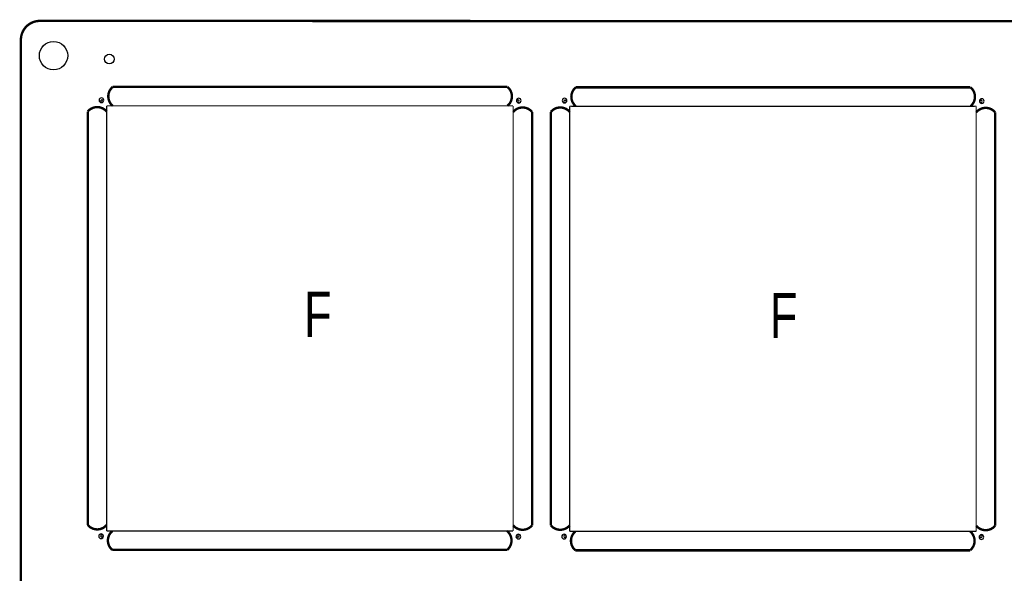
# Model space of a CAD drawing. Extents: x -9 to 199, y -9 to 108.
# Tile 9 of 10: x -9 to 95, y 49 to 108. Entities that reach past the tile are written whole.
import ezdxf
from ezdxf.enums import TextEntityAlignment as Align

# ---------------------------------------------------------------- set-up
doc = ezdxf.new("R2010")
doc.units = 0
doc.layers.add('BG_OUTLINE', color=7, linetype='CONTINUOUS')
doc.layers.add('PIN_BOTTOM', color=1, linetype='CONTINUOUS')

msp = doc.modelspace()

# ---------------------------------------------------------------- linework, layer by layer
at = {"layer": 'BG_OUTLINE', "const_width": 0.254}
for points in [[(-9.031986, 105.82148, -0.414214), (-7.03199, 107.821476)], [(-7.03199, -9.031986), (197.06971, -9.113266, 0.414214), (199.069706, -7.11327), (199.069706, 105.7402, 0.414214), (197.06971, 107.740196), (4.275836, 107.821476)], [(0.685546, 100.832412, 0.471577), (0.685546, 98.830384)], [(42.436542, 98.830384, 0.471577), (42.436542, 100.832412)], [(49.67097, 100.791772, 0.471577), (49.67097, 98.789744)], [(91.421966, 98.789744, 0.471577), (91.421966, 100.791772)], [(-1.961388, 98.226118, -0.471577), (0.04064, 98.226118)], [(45.042836, 98.185478, 0.471577), (43.040808, 98.185478)], [(47.024036, 98.185478, -0.471577), (49.026064, 98.185478)], [(94.02826, 98.144838, 0.471577), (92.026232, 98.144838)], [(-1.961388, 54.475126, 0.471577), (0.04064, 54.475126)], [(43.040808, 54.434486, 0.471577), (45.042836, 54.434486)], [(47.024036, 54.434486, 0.471577), (49.026064, 54.434486)], [(92.026232, 54.393846, 0.471577), (94.02826, 54.393846)], [(0.644906, 53.83022, 0.471577), (0.644906, 51.828192)], [(42.395902, 51.828192, 0.471577), (42.395902, 53.83022)], [(49.63033, 53.78958, 0.471577), (49.63033, 51.787552)], [(91.381326, 51.787552, 0.471577), (91.381326, 53.78958)]]:
    msp.add_lwpolyline(points, format="xyb", dxfattribs=at)
at = {"layer": 'BG_OUTLINE'}
for points, const_width in [([(4.275836, 107.821476), (-7.03199, 107.821476)], 0.254), ([(4.275836, 107.821476), (4.27736, 107.823)], 0.254), ([(-9.031986, 103.78948), (-9.031986, 105.82148)], 0.254), ([(-9.031986, -4.99999), (-9.031986, 103.78948)], 0.254), ([(42.436542, 100.832412), (0.685546, 100.832412)], 0.254), ([(91.421966, 100.791772), (49.67097, 100.791772)], 0.254), ([(-1.961388, 54.475126), (-1.961388, 98.226118)], 0.254), ([(0.04064, 98.830384), (0.04064, 53.83022)], 0.127), ([(1.43764, 98.83013), (0.04064, 98.830384)], 0.127), ([(41.643554, 98.83013), (1.43764, 98.83013)], 0.127), ([(43.040808, 98.830384), (41.643554, 98.83013)], 0.127), ([(43.040554, 97.43313), (43.040808, 98.830384)], 0.127), ([(45.042836, 54.434486), (45.042836, 98.185478)], 0.254), ([(47.024036, 54.434486), (47.024036, 98.185478)], 0.254), ([(49.026064, 98.789744), (49.026064, 53.78958)], 0.127), ([(50.423064, 98.78949), (49.026064, 98.789744)], 0.127), ([(90.628978, 98.78949), (50.423064, 98.78949)], 0.127), ([(92.026232, 98.789744), (90.628978, 98.78949)], 0.127), ([(92.025978, 97.39249), (92.026232, 98.789744)], 0.127), ([(94.02826, 54.393846), (94.02826, 98.144838)], 0.254), ([(43.040554, 55.22722), (43.040554, 97.43313)], 0.127), ([(92.025978, 55.18658), (92.025978, 97.39249)], 0.127), ([(43.040808, 53.83022), (43.040554, 55.22722)], 0.127), ([(92.026232, 53.78958), (92.025978, 55.18658)], 0.127), ([(0.04064, 53.83022), (1.43764, 53.83022)], 0.127), ([(1.43764, 53.83022), (43.040808, 53.83022)], 0.127), ([(49.026064, 53.78958), (50.423064, 53.78958)], 0.127), ([(50.423064, 53.78958), (92.026232, 53.78958)], 0.127), ([(0.644906, 51.828192), (42.395902, 51.828192)], 0.254), ([(49.63033, 51.787552), (91.381326, 51.787552)], 0.254)]:
    msp.add_lwpolyline(points, dxfattribs=dict(at, const_width=const_width))
for points in [[(-0.258826, 99.422712, 1), (-0.758698, 99.422712)], [(-0.758698, 99.422712, 1), (-0.258826, 99.422712)], [(-0.34036, 99.338384, 1), (-0.59436, 99.338384)], [(-0.59436, 99.338384, 1), (-0.34036, 99.338384)], [(43.883072, 99.379786, 1), (43.3832, 99.379786)], [(43.3832, 99.379786, 1), (43.883072, 99.379786)], [(43.675808, 99.338384, 1), (43.421808, 99.338384)], [(43.421808, 99.338384, 1), (43.675808, 99.338384)], [(48.726598, 99.382072, 1), (48.226726, 99.382072)], [(48.226726, 99.382072, 1), (48.726598, 99.382072)], [(48.645064, 99.297744, 1), (48.391064, 99.297744)], [(48.391064, 99.297744, 1), (48.645064, 99.297744)], [(92.868496, 99.339146, 1), (92.368624, 99.339146)], [(92.368624, 99.339146, 1), (92.868496, 99.339146)], [(92.661232, 99.297744, 1), (92.407232, 99.297744)], [(92.407232, 99.297744, 1), (92.661232, 99.297744)], [(-0.301752, 53.280818, 1), (-0.801624, 53.280818)], [(-0.801624, 53.280818, 1), (-0.301752, 53.280818)], [(-0.34036, 53.32222, 1), (-0.59436, 53.32222)], [(-0.59436, 53.32222, 1), (-0.34036, 53.32222)], [(43.840146, 53.237892, 1), (43.340274, 53.237892)], [(43.340274, 53.237892, 1), (43.840146, 53.237892)], [(43.675808, 53.32222, 1), (43.421808, 53.32222)], [(43.421808, 53.32222, 1), (43.675808, 53.32222)], [(48.683672, 53.240178, 1), (48.1838, 53.240178)], [(48.1838, 53.240178, 1), (48.683672, 53.240178)], [(48.645064, 53.28158, 1), (48.391064, 53.28158)], [(48.391064, 53.28158, 1), (48.645064, 53.28158)], [(92.82557, 53.197252, 1), (92.325698, 53.197252)], [(92.325698, 53.197252, 1), (92.82557, 53.197252)], [(92.661232, 53.28158, 1), (92.407232, 53.28158)], [(92.407232, 53.28158, 1), (92.661232, 53.28158)]]:
    msp.add_lwpolyline(points, format="xyb", dxfattribs=at)
at = {"layer": 'PIN_BOTTOM'}
for centre, radius in [((-5.58038, 104.14254), 1.499997), ((0.32258, 103.77932), 0.508)]:
    msp.add_circle(centre, radius, dxfattribs=at)

# ---------------------------------------------------------------- texts
at = {"layer": 'BG_OUTLINE', "width": 0.75}
for p in [(22.3774, 74.3712), (71.654162, 74.246232)]:
    msp.add_text('F', height=4.7752, dxfattribs=at).set_placement(p, align=Align.CENTER)

doc.saveas('drawing.dxf')
